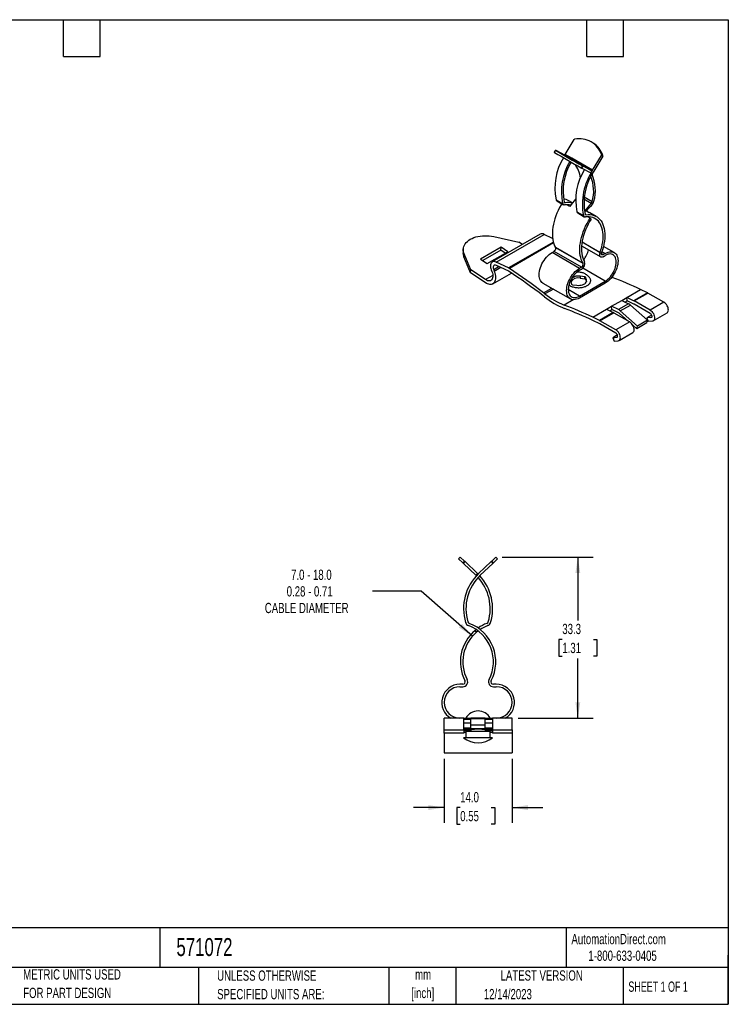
# Model space of a CAD drawing. Header units: millimetres. Extents: x 6 to 273, y 6 to 210.
# Tile 2 of 2: x 127 to 273, y 6 to 210. Entities that reach past the tile are written whole.
import ezdxf

# ---------------------------------------------------------------- set-up
doc = ezdxf.new("R2010")
doc.units = ezdxf.units.MM
doc.layers.add('DIMENSIONS', color=140, linetype='Continuous', lineweight=25)
doc.layers.add('TEXT', color=140, linetype='Continuous', lineweight=25)
doc.styles.add('SLDTEXTSTYLE0', font='TXT', dxfattribs={"width": 0.7})
doc.styles.add('SLDTEXTSTYLE1', font='TXT', dxfattribs={"width": 0.65})
doc.dimstyles.new('SLDDIMSTYLE1', dxfattribs={"dimtxt": 2.158008, "dimasz": 3.302, "dimexe": 0, "dimexo": 0.0625, "dimgap": 0.539502, "dimtad": 0, "dimtih": 1, "dimtoh": 1, "dimrnd": 1e-09, "dimzin": 12, "dimdsep": 46, "dimtxsty": 'SLDTEXTSTYLE0', "dimsah": 1, "dimcen": 0.09, "dimadec": 0, "dimazin": 3, "dimtfac": 1, "dimtofl": 0, "dimtmove": 0, "dimatfit": 3, "dimfxl": 0, "dimfrac": 2, "dimtolj": 1, "dimtzin": 12, "dimarcsym": 0})
doc.dimstyles.new('SLDDIMSTYLE2', dxfattribs={"dimtxt": 2.158008, "dimasz": 3.302, "dimexe": 0, "dimexo": 0.0625, "dimgap": 0.539502, "dimtad": 0, "dimtih": 1, "dimtoh": 1, "dimrnd": 1e-09, "dimzin": 4, "dimdsep": 46, "dimtxsty": 'SLDTEXTSTYLE0', "dimsah": 1, "dimcen": 0.09, "dimadec": 0, "dimazin": 1, "dimtfac": 1, "dimtmove": 0, "dimatfit": 0, "dimfxl": 0, "dimfrac": 2, "dimtolj": 1, "dimtzin": 12, "dimarcsym": 0})
doc.dimstyles.new('SLDDIMSTYLE3', dxfattribs={"dimtxt": 2.158008, "dimasz": 3.302, "dimexe": 0, "dimexo": 0.0625, "dimgap": 0.539502, "dimtad": 0, "dimtih": 1, "dimtoh": 1, "dimrnd": 1e-09, "dimzin": 12, "dimdsep": 46, "dimtxsty": 'SLDTEXTSTYLE0', "dimsah": 1, "dimcen": 0, "dimadec": 0, "dimazin": 3, "dimtfac": 1, "dimtofl": 0, "dimtmove": 0, "dimatfit": 3, "dimfxl": 0, "dimfrac": 2, "dimtolj": 1, "dimtzin": 12, "dimarcsym": 0})

# ---------------------------------------------------------------- blocks, each defined once
blk = doc.blocks.new('_D_2')
at = {"layer": 'DIMENSIONS'}
for p, q in [((214.44, 56.99), (214.44, 43.78)), ((228.44, 56.99), (228.44, 43.78)), ((214.44, 46.95), (208.09, 46.95)), ((217.75, 46.95), (217.03, 46.95)), ((217.03, 46.95), (217.03, 43.52)), ((224.16, 46.95), (224.89, 46.95)), ((224.89, 46.95), (224.89, 43.52)), ((228.44, 46.95), (234.79, 46.95)), ((217.03, 43.52), (217.75, 43.52)), ((224.89, 43.52), (224.16, 43.52))]:
    blk.add_line(p, q, dxfattribs=at)
for points in [[(214.44, 46.95), (211.14, 47.46), (211.14, 46.44)], [(228.44, 46.95), (231.74, 46.44), (231.74, 47.46)]]:
    blk.add_solid(points, dxfattribs=at)
at = {"layer": 'DIMENSIONS', "char_height": 2.117, "attachment_point": 1, "style": 'SLDTEXTSTYLE0'}
for s, insert in [('14.0', (217.75, 50.16)), ('0.55', (217.75, 46.25))]:
    blk.add_mtext(s, dxfattribs=dict(at, insert=insert))
blk = doc.blocks.new('_D_3')
at = {"layer": 'DIMENSIONS'}
for p, q in [((226.38, 98.64), (245.19, 98.64)), ((242.01, 98.64), (242.01, 85.57)), ((238.81, 81.65), (238.08, 81.65)), ((238.08, 81.65), (238.08, 78.22)), ((245.22, 81.65), (245.95, 81.65)), ((245.95, 81.65), (245.95, 78.22)), ((238.08, 78.22), (238.81, 78.22)), ((242.01, 65.39), (242.01, 77.74)), ((245.95, 78.22), (245.22, 78.22)), ((229.71, 65.39), (245.19, 65.39))]:
    blk.add_line(p, q, dxfattribs=at)
for points in [[(242.01, 98.64), (241.51, 95.34), (242.52, 95.34)], [(242.01, 65.39), (242.52, 68.69), (241.51, 68.69)]]:
    blk.add_solid(points, dxfattribs=at)
at = {"layer": 'DIMENSIONS', "char_height": 2.117, "attachment_point": 1, "style": 'SLDTEXTSTYLE0'}
for s, insert in [('33.3', (238.81, 84.87)), ('1.31', (238.81, 80.95))]:
    blk.add_mtext(s, dxfattribs=dict(at, insert=insert))
blk = doc.blocks.new('_D_4')
at = {"layer": 'DIMENSIONS'}
for p, q in [((209.72, 91.62), (199.64, 91.62)), ((220.28, 82.31), (209.72, 91.62))]:
    blk.add_line(p, q, dxfattribs=at)
blk.add_solid([(220.28, 82.31), (218.14, 84.88), (217.47, 84.11)], dxfattribs=at)
at = {"layer": 'DIMENSIONS', "attachment_point": 1, "style": 'SLDTEXTSTYLE0'}
for s, insert, char_height in [('7.0 - 18.0', (182.86, 96.06), 2.117), ('0.28 - 0.71', (181.96, 92.63), 2.1167), ('CABLE DIAMETER', (177.44, 89.2), 2.1167)]:
    blk.add_mtext(s, dxfattribs=dict(at, insert=insert, char_height=char_height))

msp = doc.modelspace()

# ---------------------------------------------------------------- linework, layer by layer
for p, q in [((239.415, 181.73), (241.242, 184.795)), ((244.747, 184.343), (244.788, 184.32)), ((245.18, 184.074), (244.937, 184.229)), ((237.407, 182.617), (237.164, 182.18)), ((237.174, 182.173), (237.418, 182.609)), ((237.441, 182.601), (239.268, 181.646)), ((239.268, 181.646), (240.771, 180.778)), ((239.34, 181.604), (239.415, 181.73)), ((240.758, 180.955), (239.415, 181.73)), ((240.684, 180.829), (240.758, 180.955)), ((240.767, 180.97), (240.758, 180.955)), ((243.737, 179.255), (240.767, 180.97)), ((240.767, 180.97), (241.011, 180.815)), ((245.071, 178.465), (246.899, 181.53)), ((247.143, 181.375), (245.315, 178.31)), ((246.899, 181.53), (247.143, 181.375)), ((247.165, 181.553), (246.922, 181.708)), ((240.771, 180.778), (243.422, 179.248)), ((240.771, 180.778), (240.894, 180.711)), ((243.545, 179.18), (240.894, 180.711)), ((240.935, 180.687), (241.002, 180.8)), ((241.002, 180.8), (241.011, 180.815)), ((241.011, 180.815), (243.731, 179.245)), ((242.95, 179.415), (242.706, 178.979)), ((242.854, 178.899), (243.097, 179.335)), ((242.854, 178.899), (244.681, 177.944)), ((244.925, 178.38), (243.097, 179.335)), ((243.422, 179.248), (244.925, 178.38)), ((243.422, 179.248), (243.654, 179.115)), ((243.728, 179.24), (243.654, 179.115)), ((243.728, 179.24), (243.737, 179.255)), ((245.071, 178.465), (243.728, 179.24)), ((244.681, 177.944), (244.925, 178.38)), ((243.343, 172.968), (244.984, 172.02)), ((237.515, 172.389), (238.858, 171.613)), ((237.692, 172.147), (239.036, 171.371)), ((239.207, 171.896), (239.405, 171.783)), ((240.395, 170.994), (239.755, 171.364)), ((240.925, 171.759), (240.165, 172.198)), ((240.561, 171.245), (240.53, 171.278)), ((244.776, 171.638), (243.284, 172.499)), ((241.828, 169.898), (243.171, 169.123)), ((242.006, 169.657), (243.349, 168.881)), ((243.521, 169.406), (243.718, 169.292)), ((243.83, 170.079), (244.376, 169.764)), ((244.55, 168.596), (244.068, 168.874)), ((245.822, 168.932), (244.479, 169.708)), ((244.778, 168.415), (244.55, 168.596)), ((234.265, 165.269), (224.365, 159.554)), ((224.686, 164.793), (229.847, 163.651)), ((225.154, 159.524), (235.054, 165.239)), ((236.814, 164.4), (235.054, 165.239)), ((226.167, 162.574), (221.959, 160.145)), ((226.117, 161.952), (226.167, 162.574)), ((227.54, 161.642), (226.167, 162.574)), ((236.961, 163.646), (227.711, 158.306)), ((237.013, 163.465), (227.895, 158.201)), ((230.589, 163.148), (229.847, 163.651)), ((242.79, 162.864), (246.726, 160.593)), ((246.596, 161.468), (242.878, 163.614)), ((246.607, 161.498), (242.884, 163.647)), ((249.525, 161.481), (247.298, 162.766)), ((218.374, 162.232), (218.325, 161.61)), ((218.494, 160.625), (218.543, 161.247)), ((219.898, 157.314), (218.494, 160.625)), ((219.947, 157.936), (218.543, 161.247)), ((226.117, 161.952), (222.432, 159.824)), ((223.333, 159.213), (227.54, 161.642)), ((227.018, 161.341), (226.117, 161.952)), ((236.69, 161.499), (237.114, 161.744)), ((242.347, 158.234), (236.69, 161.499)), ((242.771, 158.479), (237.114, 161.744)), ((237.418, 162.538), (243.075, 159.273)), ((237.429, 162.52), (237.418, 162.538)), ((243.085, 159.255), (237.429, 162.52)), ((246.607, 161.498), (246.596, 161.468)), ((247.226, 161.05), (246.872, 161.254)), ((246.911, 161.463), (246.922, 161.494)), ((246.986, 161.679), (247.65, 161.295)), ((247.65, 161.295), (247.226, 161.05)), ((247.226, 160.642), (247.65, 160.887)), ((221.959, 160.145), (223.333, 159.213)), ((225.758, 158.581), (224.652, 157.942)), ((227.711, 158.306), (225.154, 159.524)), ((227.76, 157.627), (225.203, 158.845)), ((243.075, 159.273), (243.085, 159.255)), ((243.294, 160.062), (243.12, 160.191)), ((243.4, 159.623), (243.389, 159.641)), ((219.898, 157.314), (219.947, 157.936)), ((222.892, 155.283), (219.898, 157.314)), ((222.941, 155.906), (219.947, 157.936)), ((224.473, 156.79), (222.941, 155.906)), ((224.162, 157.9), (224.29, 157.568)), ((224.464, 155.036), (228.323, 157.264)), ((224.652, 157.942), (224.78, 157.611)), ((226.143, 158.397), (224.78, 157.611)), ((242.771, 158.479), (242.347, 158.234)), ((242.347, 157.825), (242.771, 158.07)), ((243.448, 156.51), (242.501, 156.621)), ((242.501, 156.621), (242.501, 156.213)), ((247.65, 155.58), (243.011, 158.258)), ((243.448, 156.101), (243.448, 156.51)), ((234.815, 155.19), (240.472, 151.924)), ((240.543, 155.491), (240.735, 154.944)), ((240.891, 154.853), (241.839, 154.742)), ((242.347, 152.518), (247.65, 155.58)), ((247.65, 155.171), (242.347, 152.11)), ((242.501, 156.213), (243.448, 156.101)), ((243.797, 155.873), (243.604, 156.42)), ((243.604, 156.42), (243.604, 156.011)), ((243.604, 156.011), (243.792, 155.478)), ((243.797, 155.491), (243.797, 155.873)), ((249.08, 156.378), (248.931, 156.292)), ((249.08, 156.378), (249.019, 156.402)), ((235.141, 152.356), (234.865, 152.569)), ((234.959, 153.159), (236.646, 154.132)), ((235.236, 152.945), (234.959, 153.159)), ((236.969, 153.946), (235.236, 152.945)), ((242.347, 152.518), (240.048, 153.845)), ((252.127, 152.216), (254.973, 153.859)), ((256.374, 153.192), (253.528, 151.549)), ((253.626, 151.497), (256.472, 153.14)), ((256.374, 153.192), (254.973, 153.859)), ((259.771, 151.235), (256.472, 153.14)), ((241.065, 151.751), (239.181, 150.663)), ((247.92, 149.787), (248.98, 150.399)), ((248.98, 150.399), (251.066, 151.603)), ((249.03, 149.72), (248.98, 150.399)), ((250.381, 149.732), (248.98, 150.399)), ((252.467, 150.936), (250.381, 149.732)), ((250.775, 149.464), (252.861, 150.668)), ((251.066, 151.603), (252.127, 152.216)), ((251.066, 151.603), (252.467, 150.936)), ((251.738, 151.284), (252.176, 151.537)), ((252.176, 151.537), (252.127, 152.216)), ((253.528, 151.549), (252.127, 152.216)), ((253.577, 150.87), (252.176, 151.537)), ((256.396, 147.523), (252.861, 150.668)), ((256.925, 149.592), (253.626, 151.497)), ((256.925, 148.939), (253.626, 150.844)), ((259.771, 151.235), (256.925, 149.592)), ((245.074, 148.144), (247.92, 149.787)), ((249.32, 149.12), (246.474, 147.477)), ((246.573, 147.425), (249.419, 149.068)), ((247.92, 149.787), (249.32, 149.12)), ((248.591, 149.467), (249.03, 149.72)), ((250.43, 149.053), (249.03, 149.72)), ((249.419, 149.068), (252.718, 147.164)), ((252.383, 147.357), (250.627, 148.919)), ((254.31, 146.319), (250.775, 149.464)), ((257.229, 148.563), (256.254, 147.999)), ((257.575, 147.405), (260.421, 149.048)), ((246.474, 147.477), (245.074, 148.144)), ((246.523, 146.798), (245.123, 147.465)), ((249.871, 145.521), (246.573, 147.425)), ((249.871, 144.867), (246.573, 146.772)), ((252.718, 147.164), (249.871, 145.521)), ((254.162, 145.774), (253.363, 146.485)), ((256.248, 146.978), (254.162, 145.774)), ((254.162, 145.774), (254.31, 146.319)), ((256.396, 147.523), (254.31, 146.319)), ((256.248, 146.978), (256.396, 147.523)), ((257.102, 148.075), (256.254, 147.999)), ((256.254, 147.999), (256.537, 147.271)), ((257.384, 147.346), (256.537, 147.271)), ((257.102, 148.075), (257.231, 148.15)), ((250.176, 144.491), (249.201, 143.928)), ((250.521, 143.333), (253.367, 144.976)), ((249.201, 143.928), (250.048, 144.003)), ((249.201, 143.928), (249.484, 143.199)), ((249.484, 143.199), (250.331, 143.275)), ((250.048, 144.003), (250.178, 144.078)), ((217.765, 98.642), (217.421, 98.28)), ((217.421, 98.28), (218.286, 97.456)), ((218.631, 97.818), (217.765, 98.642)), ((218.631, 97.818), (218.286, 97.456)), ((218.406, 97.341), (218.751, 97.703)), ((221.336, 95.242), (218.751, 97.703)), ((221.543, 95.242), (224.127, 97.704)), ((224.247, 97.818), (224.127, 97.704)), ((224.127, 97.704), (224.472, 97.341)), ((225.113, 98.642), (224.247, 97.818)), ((224.592, 97.456), (224.247, 97.818)), ((225.457, 98.28), (225.113, 98.642)), ((218.286, 97.456), (218.406, 97.341)), ((218.406, 97.341), (220.991, 94.88)), ((224.472, 97.341), (221.887, 94.88)), ((220.991, 94.88), (221.336, 95.242)), ((221.091, 94.783), (220.991, 94.88)), ((221.336, 95.242), (221.439, 95.142)), ((220.805, 83.524), (221.013, 83.695)), ((221.127, 83.142), (220.805, 83.524)), ((219.179, 73.348), (219.164, 73.378)), ((223.714, 73.378), (223.699, 73.348)), ((218.289, 72.392), (217.689, 72.392)), ((217.689, 71.892), (218.289, 71.892)), ((218.719, 73.15), (218.734, 73.12)), ((224.144, 73.12), (224.159, 73.15)), ((225.189, 72.392), (224.589, 72.392)), ((224.589, 71.892), (225.189, 71.892)), ((218.464, 65.392), (214.439, 65.392)), ((214.439, 62.966), (214.439, 65.392)), ((218.464, 62.966), (218.464, 65.392)), ((218.464, 65.392), (219.964, 65.392)), ((218.464, 65.213), (219.964, 65.213)), ((222.914, 65.392), (219.964, 65.392)), ((219.964, 65.336), (219.964, 65.392)), ((219.964, 63.984), (219.964, 65.336)), ((219.964, 65.336), (222.914, 65.336)), ((222.914, 65.336), (222.914, 65.392)), ((222.914, 65.392), (224.414, 65.392)), ((222.914, 63.984), (222.914, 65.336)), ((222.914, 65.213), (224.414, 65.213)), ((224.414, 65.392), (224.414, 62.966)), ((228.439, 65.392), (224.414, 65.392)), ((228.439, 62.966), (228.439, 65.392)), ((218.464, 64.416), (219.964, 64.416)), ((219.964, 63.343), (218.464, 63.343)), ((218.464, 63.102), (219.864, 63.102)), ((219.939, 63.109), (219.939, 62.642)), ((222.914, 63.984), (219.964, 63.984)), ((219.964, 63.211), (219.964, 63.984)), ((222.914, 63.211), (219.964, 63.211)), ((222.914, 64.416), (224.414, 64.416)), ((222.914, 63.211), (222.914, 63.984)), ((224.414, 63.343), (222.914, 63.343)), ((222.939, 62.642), (222.939, 63.109)), ((223.014, 63.102), (224.414, 63.102)), ((214.439, 62.966), (218.464, 62.966)), ((214.439, 62.274), (214.439, 62.966)), ((218.464, 62.274), (214.439, 62.274)), ((214.439, 62.274), (214.439, 58.263)), ((218.464, 62.966), (218.464, 62.274)), ((219.939, 62.775), (218.464, 62.775)), ((218.939, 62.459), (218.464, 62.459)), ((218.939, 62.642), (218.939, 61.342)), ((221.439, 62.642), (218.939, 62.642)), ((223.939, 62.642), (221.439, 62.642)), ((224.414, 62.775), (222.939, 62.775)), ((223.939, 61.342), (223.939, 62.642)), ((224.414, 62.459), (223.939, 62.459)), ((224.414, 62.966), (228.439, 62.966)), ((224.414, 62.966), (224.414, 62.274)), ((228.439, 62.274), (224.414, 62.274)), ((228.439, 62.966), (228.439, 62.274)), ((228.439, 62.274), (228.439, 58.263)), ((214.439, 58.263), (228.439, 58.263))]:
    msp.add_line(p, q)
at = {"flags": 128}
for points in [[(237.418, 182.609), (237.412, 182.613), (237.408, 182.616), (237.407, 182.617), (237.409, 182.616), (237.413, 182.614), (237.42, 182.611), (237.429, 182.607), (237.441, 182.601)], [(238.705, 171.562), (238.561, 171.321), (238.252, 170.767), (237.969, 170.202), (237.712, 169.629), (237.484, 169.051), (237.285, 168.472), (237.116, 167.894), (236.979, 167.322), (236.875, 166.758), (236.803, 166.205), (236.764, 165.666), (236.759, 165.145), (236.787, 164.645), (236.848, 164.167), (236.943, 163.715), (237.07, 163.291), (237.228, 162.899), (237.418, 162.538)], [(246.607, 161.498), (246.789, 162.055), (246.941, 162.61), (247.061, 163.158), (247.15, 163.697), (247.206, 164.224), (247.229, 164.735), (247.219, 165.228), (247.176, 165.699), (247.101, 166.147), (246.993, 166.568), (246.854, 166.959), (246.684, 167.32), (246.484, 167.646), (246.256, 167.938), (246.001, 168.192), (245.719, 168.408), (245.414, 168.584), (245.086, 168.719), (244.737, 168.812), (244.37, 168.863), (243.987, 168.872), (243.59, 168.838)], [(243.718, 169.292), (244.14, 169.328), (244.547, 169.319), (244.937, 169.264), (245.307, 169.165), (245.655, 169.021), (245.979, 168.834), (246.278, 168.605), (246.55, 168.335), (246.792, 168.025), (247.004, 167.678), (247.185, 167.295), (247.332, 166.879), (247.447, 166.432), (247.527, 165.957), (247.572, 165.456), (247.582, 164.932), (247.558, 164.389), (247.498, 163.83), (247.404, 163.257), (247.276, 162.674), (247.115, 162.085), (246.922, 161.494)], [(243.075, 159.273), (242.885, 159.633), (242.727, 160.026), (242.6, 160.449), (242.505, 160.901), (242.444, 161.379), (242.415, 161.88), (242.421, 162.401), (242.459, 162.939), (242.531, 163.492), (242.636, 164.056), (242.773, 164.629), (242.942, 165.206), (243.141, 165.785), (243.369, 166.363), (243.626, 166.936), (243.909, 167.501), (244.218, 168.055), (244.55, 168.596)], [(244.778, 168.415), (244.447, 167.876), (244.142, 167.323), (243.864, 166.758), (243.613, 166.186), (243.393, 165.61), (243.205, 165.033), (243.049, 164.459), (242.926, 163.892), (242.838, 163.335), (242.785, 162.791), (242.767, 162.265), (242.784, 161.759), (242.837, 161.277), (242.924, 160.821), (243.046, 160.395), (243.201, 160), (243.389, 159.641)], [(218.543, 161.247), (218.44, 161.545), (218.382, 161.845), (218.369, 162.145), (218.402, 162.443), (218.481, 162.734), (218.604, 163.018), (218.771, 163.291), (218.979, 163.55), (219.228, 163.794), (219.515, 164.02), (219.836, 164.226), (220.19, 164.41), (220.573, 164.571), (220.982, 164.706), (221.412, 164.816), (221.86, 164.898), (222.322, 164.952), (222.793, 164.977), (223.27, 164.974), (223.747, 164.942), (224.22, 164.882), (224.686, 164.793)], [(234.815, 155.19), (234.815, 155.19), (234.617, 155.331), (234.444, 155.512), (234.301, 155.73), (234.187, 155.981), (234.105, 156.264), (234.055, 156.573), (234.038, 156.907), (234.055, 157.259), (234.105, 157.626), (234.187, 158.004), (234.301, 158.387), (234.444, 158.77), (234.617, 159.15), (234.815, 159.52), (235.036, 159.877), (235.279, 160.216), (235.539, 160.532), (235.814, 160.822), (236.1, 161.082), (236.393, 161.309), (236.69, 161.499)], [(247.226, 160.642), (247.066, 160.571), (246.915, 160.546), (246.78, 160.567), (246.668, 160.635), (246.584, 160.744), (246.534, 160.891), (246.519, 161.066), (246.54, 161.262), (246.596, 161.468)], [(247.226, 161.05), (247.136, 161.012), (247.053, 161.003), (246.98, 161.023), (246.924, 161.072), (246.887, 161.145), (246.872, 161.239), (246.88, 161.348), (246.911, 161.463)], [(247.65, 161.295), (247.947, 161.447), (248.24, 161.559), (248.526, 161.629), (248.8, 161.656), (249.061, 161.64), (249.303, 161.582), (249.525, 161.481), (249.723, 161.339), (249.895, 161.158), (250.039, 160.941), (250.153, 160.689), (250.235, 160.407), (250.285, 160.097), (250.302, 159.764), (250.285, 159.412), (250.235, 159.044), (250.153, 158.667), (250.039, 158.284), (249.895, 157.9), (249.723, 157.521), (249.525, 157.151), (249.303, 156.794), (249.061, 156.455), (248.8, 156.139), (248.526, 155.849), (248.24, 155.589), (247.947, 155.362), (247.65, 155.171)], [(247.65, 155.58), (247.927, 155.759), (248.2, 155.974), (248.465, 156.222), (248.718, 156.5), (248.955, 156.803), (249.174, 157.127), (249.37, 157.467), (249.541, 157.818), (249.685, 158.175), (249.799, 158.533), (249.881, 158.886), (249.931, 159.23), (249.948, 159.56), (249.931, 159.87), (249.881, 160.156), (249.799, 160.415), (249.685, 160.641), (249.541, 160.833), (249.37, 160.986), (249.174, 161.099), (248.955, 161.171), (248.718, 161.2), (248.465, 161.185), (248.2, 161.127), (247.927, 161.028), (247.65, 160.887)], [(225.154, 159.524), (224.945, 159.603), (224.744, 159.637), (224.558, 159.626), (224.392, 159.569), (224.25, 159.468), (224.137, 159.327), (224.054, 159.148), (224.006, 158.937), (223.993, 158.7), (224.015, 158.443), (224.072, 158.174), (224.162, 157.9)], [(225.203, 158.845), (225.049, 158.898), (224.906, 158.906), (224.78, 158.87), (224.678, 158.79), (224.606, 158.671), (224.565, 158.519), (224.56, 158.34), (224.589, 158.145), (224.652, 157.942)], [(224.78, 157.611), (224.893, 157.283), (224.975, 156.958), (225.025, 156.642), (225.044, 156.339), (225.03, 156.055), (224.984, 155.793), (224.906, 155.559), (224.798, 155.356), (224.662, 155.188), (224.499, 155.057), (224.313, 154.966), (224.106, 154.916), (223.882, 154.907), (223.645, 154.94), (223.398, 155.015), (223.145, 155.13), (222.892, 155.283)], [(224.29, 157.568), (224.385, 157.284), (224.447, 157.004), (224.476, 156.736), (224.471, 156.485), (224.432, 156.257), (224.36, 156.059), (224.256, 155.895), (224.124, 155.768), (223.966, 155.683), (223.786, 155.64), (223.589, 155.642), (223.379, 155.688), (223.161, 155.776), (222.941, 155.906)], [(242.347, 152.11), (242.05, 151.958), (241.757, 151.846), (241.471, 151.776), (241.196, 151.749), (240.936, 151.765), (240.693, 151.823), (240.472, 151.924), (240.273, 152.066), (240.101, 152.247), (239.957, 152.464), (239.844, 152.716), (239.761, 152.998), (239.712, 153.308), (239.695, 153.641), (239.712, 153.993), (239.761, 154.361), (239.844, 154.738), (239.957, 155.121), (240.101, 155.505), (240.273, 155.884), (240.472, 156.255), (240.693, 156.611), (240.936, 156.95), (241.196, 157.266), (241.471, 157.556), (241.757, 157.816), (242.05, 158.043), (242.347, 158.234)], [(242.347, 157.825), (242.07, 157.646), (241.797, 157.431), (241.532, 157.183), (241.279, 156.905), (241.041, 156.602), (240.823, 156.278), (240.626, 155.938), (240.455, 155.587), (240.312, 155.23), (240.198, 154.872), (240.115, 154.519), (240.065, 154.175), (240.048, 153.845), (240.065, 153.535), (240.115, 153.249), (240.198, 152.99), (240.312, 152.764), (240.455, 152.572), (240.626, 152.419), (240.823, 152.306), (241.041, 152.234), (241.279, 152.205), (241.532, 152.22), (241.797, 152.278), (242.07, 152.377), (242.347, 152.518)], [(240.51, 155.707), (240.51, 155.661), (240.543, 155.491)], [(241.839, 154.742), (242.134, 154.723), (242.431, 154.735), (242.719, 154.777), (242.99, 154.848), (243.234, 154.946), (243.444, 155.067), (243.614, 155.208), (243.737, 155.364), (243.81, 155.531), (243.83, 155.702), (243.797, 155.873)], [(260.421, 149.048), (260.506, 149.112), (260.601, 149.239), (260.663, 149.405), (260.689, 149.601), (260.678, 149.82), (260.63, 150.054), (260.548, 150.293), (260.434, 150.527), (260.293, 150.746), (260.131, 150.943), (259.955, 151.108), (259.771, 151.235)], [(256.925, 149.592), (257.109, 149.465), (257.285, 149.3), (257.447, 149.103), (257.588, 148.884), (257.702, 148.65), (257.784, 148.411), (257.832, 148.177), (257.843, 147.958), (257.817, 147.762), (257.755, 147.596), (257.66, 147.469), (257.534, 147.385), (257.384, 147.346)], [(256.925, 148.939), (257.038, 148.852), (257.14, 148.731), (257.219, 148.588), (257.266, 148.439), (257.278, 148.301), (257.252, 148.186), (257.191, 148.108), (257.102, 148.075)], [(253.367, 144.976), (253.452, 145.04), (253.548, 145.168), (253.61, 145.333), (253.636, 145.529), (253.625, 145.749), (253.577, 145.982), (253.494, 146.221), (253.381, 146.455), (253.24, 146.674), (253.078, 146.871), (252.901, 147.036), (252.718, 147.164)], [(250.331, 143.275), (250.481, 143.313), (250.606, 143.397), (250.702, 143.525), (250.764, 143.69), (250.79, 143.886), (250.779, 144.106), (250.731, 144.339), (250.648, 144.578), (250.534, 144.812), (250.394, 145.031), (250.232, 145.228), (250.055, 145.393), (249.871, 145.521)], [(250.048, 144.003), (250.137, 144.036), (250.198, 144.114), (250.224, 144.229), (250.213, 144.368), (250.165, 144.516), (250.087, 144.659), (249.985, 144.78), (249.871, 144.867)], [(218.751, 97.703), (218.733, 97.72), (218.716, 97.737), (218.699, 97.753), (218.683, 97.768), (218.668, 97.783), (218.654, 97.796), (218.642, 97.808), (218.631, 97.818)], [(224.592, 97.456), (224.789, 97.643), (224.962, 97.808), (225.11, 97.949), (225.233, 98.066), (225.329, 98.158), (225.399, 98.224), (225.442, 98.265), (225.457, 98.28)], [(224.472, 97.341), (224.49, 97.358), (224.507, 97.375), (224.524, 97.391), (224.54, 97.406), (224.555, 97.421), (224.569, 97.434), (224.581, 97.446), (224.592, 97.456)], [(221.439, 83.392), (221.388, 83.353), (221.127, 83.142)]]:
    msp.add_lwpolyline(points, dxfattribs=at)
for centre, radius, start, end in [((242.281, 179.895), 5.086, 60.99482, 100.09904), ((241.432, 184.688), 0.218, 101.20803, 150.47241), ((242.249, 180.067), 4.952, 19.34983, 59.16423), ((242.48, 179.905), 4.967, 19.37821, 57.06626), ((237.195, 182.214), 0.0463, 226.5128, 242.72247), ((322.672, 323.888), 165.508, 238.89697, 241.10841), ((249.513, 174.754), 12.23, 148.93961, 191.15458), ((322.916, 324.324), 165.508, 238.89697, 241.10841), ((246.72, 181.643), 0.212, 327.67365, 17.93072), ((246.964, 181.488), 0.212, 327.67366, 17.93069), ((250.858, 173.979), 12.231, 148.92788, 191.15372), ((250.426, 174.201), 11.457, 148.72854, 191.45741), ((237.74, 176.511), 4.832, 4.42388, 42.28737), ((245.941, 184.732), 6.6, 240.6515, 242.10841), ((246.185, 185.168), 6.6, 240.65143, 242.10843), ((253.538, 172.32), 11.957, 148.17627, 191.68223), ((255.426, 171.495), 12.482, 146.05278, 190.95457), ((254.99, 171.721), 11.705, 145.74492, 191.2624), ((237.291, 174.187), 7.992, 344.27432, 22.00421), ((237.238, 174.363), 8.395, 344.36001, 23.21247), ((237.9, 172.486), 0.398, 194.17512, 238.48531), ((239.221, 171.697), 0.373, 192.96951, 278.54653), ((238.689, 169.614), 2.976, 60.25101, 83.20514), ((239.378, 171.967), 0.186, 192.95669, 278.1391), ((239.773, 168.027), 3.338, 76.07446, 98.54727), ((239.93, 168.327), 3.495, 74.31509, 98.64703), ((252.239, 163.375), 14.082, 139.40752, 147.24555), ((254.391, 162.237), 13.448, 135.64614, 144.40291), ((253.911, 162.518), 12.602, 135.62396, 143.58657), ((244.175, 172.212), 0.831, 316.29158, 346.67855), ((243.706, 172.482), 1.661, 316.14881, 346.6805), ((242.213, 169.996), 0.398, 194.17512, 238.48531), ((243.535, 169.207), 0.373, 192.96951, 278.54653), ((243, 167.117), 2.983, 60.27996, 83.17618), ((243.692, 169.477), 0.186, 192.95669, 278.1391), ((234.631, 164.54), 0.817, 58.8601, 116.68776), ((220.395, 161.457), 2.075, 175.78429, 203.65084), ((236.784, 162.33), 0.672, 299.41975, 16.4418), ((238.996, 163.23), 5.34, 322.26915, 347.2203), ((242.111, 159.242), 1.344, 299.38972, 16.47183), ((242.44, 159.064), 0.672, 299.41975, 16.4418), ((227.065, 156.96), 1.493, 56.24451, 64.36071), ((227.436, 156.952), 0.749, 56.09554, 64.35445), ((166.821, 64.649), 111.176, 52.26266, 56.70302), ((166.369, 64.533), 112.068, 52.2627, 56.70142), ((242.118, 154.434), 2.22, 80.07398, 127.19348), ((243.448, 156.328), 0.181, 30.17388, 89.83149), ((242.069, 154.397), 1.866, 76.63802, 144.62677), ((240.892, 155.035), 0.181, 210.17388, 269.83149), ((243.448, 155.92), 0.181, 30.17388, 89.83149), ((221.615, 83.986), 77.428, 64.47972, 69.22351), ((245.052, 165.364), 15.829, 231.67643, 248.22994), ((255.766, 151.919), 1.41, 59.95232, 64.48095), ((245.423, 165.363), 16.58, 231.67593, 248.23625), ((211.715, 78.271), 77.428, 64.47972, 69.22351), ((251.715, 149.407), 1.704, 47.75527, 63.83256), ((252.92, 150.276), 1.41, 59.95232, 64.48095), ((253.273, 150.233), 0.705, 59.95232, 64.48095), ((212.03, 78.147), 76.812, 64.47969, 69.22467), ((248.713, 147.847), 1.41, 59.95232, 64.48095), ((249.63, 148.203), 1.704, 47.75527, 63.83256), ((250.055, 148.288), 0.852, 47.75527, 63.83256), ((245.867, 146.204), 1.41, 59.95232, 64.48095), ((246.22, 146.161), 0.705, 59.95232, 64.48095), ((228.439, 88.001), 10, 133.60177, 196.59538), ((228.439, 88.001), 9.5, 133.60174, 196.59538), ((214.439, 88.001), 9.5, 343.40462, 42.5369), ((214.439, 88.001), 10, 343.40462, 42.70788), ((226.284, 77.026), 8.5, 130.13388, 207.13014), ((219.814, 85.43), 1, 196.5957, 248.50604), ((219.814, 85.43), 0.5, 196.59595, 248.26221), ((216.594, 77.026), 8, 332.86986, 69.10629), ((216.594, 77.026), 8.5, 332.86986, 69.08532), ((226.284, 77.026), 8.5, 110.91468, 124.74694), ((226.284, 77.026), 8, 110.89371, 123.52897), ((223.064, 85.43), 0.5, 291.73779, 343.40405), ((223.064, 85.43), 1, 291.49396, 343.4043), ((226.284, 77.026), 8, 130.13395, 207.13014), ((218.289, 72.892), 1, 270, 27.13014), ((224.589, 72.892), 1, 152.86986, 270), ((217.689, 68.642), 3.75, 90, 240.16864), ((217.689, 68.642), 3.25, 90, 270), ((218.289, 72.892), 0.5, 270, 27.13014), ((224.589, 72.892), 0.5, 152.86986, 270), ((225.189, 68.642), 3.75, 299.83136, 90), ((225.189, 68.642), 3.25, 270, 90), ((221.439, 64.059), 2.833, 28.13509, 151.90526), ((221.439, 65.342), 5, 233.21575, 306.84585)]:
    msp.add_arc(centre, radius, start, end)
for points, knots in [([(244.479, 156.228), (244.431, 156.295), (244.316, 156.454), (244.1, 156.675), (243.84, 156.89), (243.553, 157.074), (243.244, 157.222), (242.919, 157.332), (242.58, 157.404), (242.233, 157.431), (241.957, 157.427), (241.8, 157.399), (241.759, 157.391)], [0, 0, 0, 0, 0.0802258, 0.1879711, 0.2963537, 0.4052968, 0.5147711, 0.6247933, 0.7354318, 0.8468229, 0.9592043, 1, 1, 1, 1]), ([(240.19, 154.808), (240.252, 154.761), (240.399, 154.652), (240.695, 154.509), (241.053, 154.382), (241.449, 154.292), (241.861, 154.242), (242.286, 154.233), (242.704, 154.265), (243.11, 154.337), (243.486, 154.447), (243.828, 154.593), (244.12, 154.768), (244.359, 154.971), (244.534, 155.192), (244.643, 155.429), (244.682, 155.672), (244.646, 155.915), (244.576, 156.102), (244.496, 156.201), (244.477, 156.226)], [0, 0, 0, 0, 0.0423404, 0.1001406, 0.1596169, 0.2174171, 0.2768935, 0.3346937, 0.3941701, 0.4519703, 0.5114467, 0.5692469, 0.6287233, 0.6865235, 0.7459999, 0.8038001, 0.8632764, 0.9210766, 0.980553, 1, 1, 1, 1]), ([(219.864, 63.102), (219.87, 63.102), (219.881, 63.104), (219.975, 63.112), (220.118, 63.125), (220.256, 63.135), (220.325, 63.14)], [0, 0, 0, 0, 0.2520228, 0.5024175, 0.752575, 1, 1, 1, 1]), ([(220.325, 63.14), (220.402, 63.146), (220.555, 63.156), (220.833, 63.169), (221.13, 63.177), (221.44, 63.18), (221.75, 63.177), (222.048, 63.169), (222.322, 63.156), (222.561, 63.14), (222.758, 63.125), (222.903, 63.112), (222.997, 63.104), (223.008, 63.102), (223.014, 63.102)], [0, 0, 0, 0, 0.0837783, 0.1664964, 0.2487023, 0.3302967, 0.4123204, 0.4941685, 0.5769808, 0.6602991, 0.744338, 0.8293344, 0.9144036, 1, 1, 1, 1]), ([(224.436, 61.342), (224.43, 61.342), (224.417, 61.342), (224.293, 61.342), (224.091, 61.342), (223.813, 61.342), (223.467, 61.342), (223.064, 61.342), (222.615, 61.342), (222.132, 61.342), (221.63, 61.342), (221.122, 61.342), (220.624, 61.342), (220.148, 61.342), (219.709, 61.342), (219.319, 61.342), (218.99, 61.342), (218.729, 61.342), (218.549, 61.342), (218.449, 61.342), (218.449, 61.342), (218.448, 61.342)], [0, 0, 0, 0, 0.0502327, 0.103931, 0.1576294, 0.2113277, 0.265026, 0.3187244, 0.3724227, 0.426121, 0.4798194, 0.5335177, 0.587216, 0.6409144, 0.6946127, 0.7483111, 0.8020094, 0.8557077, 0.9094061, 0.9631044, 1, 1, 1, 1])]:
    msp.add_open_spline(points, degree=3, knots=knots)
at = {"layer": 'TEXT'}
for p, q in [((6.35, 209.55), (273.05, 209.55)), ((135.89, 201.93), (135.89, 209.55)), ((143.51, 201.93), (143.51, 209.55)), ((243.84, 201.93), (243.84, 209.55)), ((251.46, 201.93), (251.46, 209.55)), ((273.05, 209.55), (273.05, 6.35)), ((135.89, 201.93), (143.51, 201.93)), ((243.84, 201.93), (251.46, 201.93)), ((273.05, 22.126), (6.35, 22.126)), ((155.759, 22.126), (155.759, 13.97)), ((239.575, 22.126), (239.575, 13.97)), ((273.05, 6.35), (273.05, 16.51)), ((273.05, 13.97), (6.35, 13.97)), ((163.78, 13.97), (163.78, 6.35)), ((203.024, 13.97), (203.024, 6.35)), ((216.812, 13.97), (216.812, 6.35)), ((251.349, 13.97), (251.349, 6.35)), ((6.35, 6.35), (273.05, 6.35))]:
    msp.add_line(p, q, dxfattribs=at)

# ---------------------------------------------------------------- texts
for s, insert, char_height, attachment_point, style in [('AutomationDirect.com', (240.695, 20.877), 2.11667, 1, 'SLDTEXTSTYLE0'), ('571072', (159.208, 20.019), 3.7042, 1, 'SLDTEXTSTYLE0'), ('1-800-633-0405', (244.192, 17.437), 2.11667, 1, 'SLDTEXTSTYLE0'), ('METRIC UNITS USED', (127.604, 13.583), 2.11667, 1, 'SLDTEXTSTYLE0'), ('UNLESS OTHERWISE', (167.608, 13.334), 2.11667, 1, 'SLDTEXTSTYLE0'), ('mm', (210.099, 13.574), 2.1167, 2, 'SLDTEXTSTYLE0'), ('LATEST VERSION', (234.552, 13.364), 2.11667, 2, 'SLDTEXTSTYLE0'), ('SHEET 1 OF 1', (252.441, 11.051), 2.11667, 1, 'SLDTEXTSTYLE1'), ('FOR PART DESIGN', (127.604, 9.76), 2.11667, 1, 'SLDTEXTSTYLE0'), ('SPECIFIED UNITS ARE:', (167.608, 9.512), 2.11667, 1, 'SLDTEXTSTYLE0'), ('[inch]', (210.015, 9.752), 2.1167, 2, 'SLDTEXTSTYLE0'), ('12/14/2023', (222.613, 9.513), 2.1167, 1, 'SLDTEXTSTYLE0')]:
    msp.add_mtext(s, dxfattribs=dict(at, insert=insert, char_height=char_height, attachment_point=attachment_point, style=style))

# ---------------------------------------------------------------- dimensions: what is measured, and where the dimension line sits
at = {"layer": 'DIMENSIONS'}
dim = msp.add_linear_dim(base=(242.015, 65.392), p1=(225.113, 98.642), p2=(228.439, 65.392), angle=90, dimstyle='SLDDIMSTYLE1', dxfattribs=at)
dim.commit()
dim.dimension.update_dxf_attribs({"geometry": '_D_3', "text_midpoint": (242.015, 81.654), "dimtype": 160})
dim = msp.add_radius_dim(center=(226.284, 77.026), mpoint=(220.28, 82.313), text='7.0 - 18.0\\P0.28 - 0.71\\PCABLE DIAMETER', dimstyle='SLDDIMSTYLE3', dxfattribs=at)
dim.commit()
dim.dimension.update_dxf_attribs({"geometry": '_D_4', "text_midpoint": (190.008, 91.615), "dimtype": 164})
dim = msp.add_linear_dim(base=(228.439, 46.952), p1=(214.439, 58.263), p2=(228.439, 58.263), dimstyle='SLDDIMSTYLE2', dxfattribs=at)
dim.commit()
dim.dimension.update_dxf_attribs({"geometry": '_D_2', "text_midpoint": (220.958, 46.952), "dimtype": 160})

doc.saveas('drawing.dxf')
